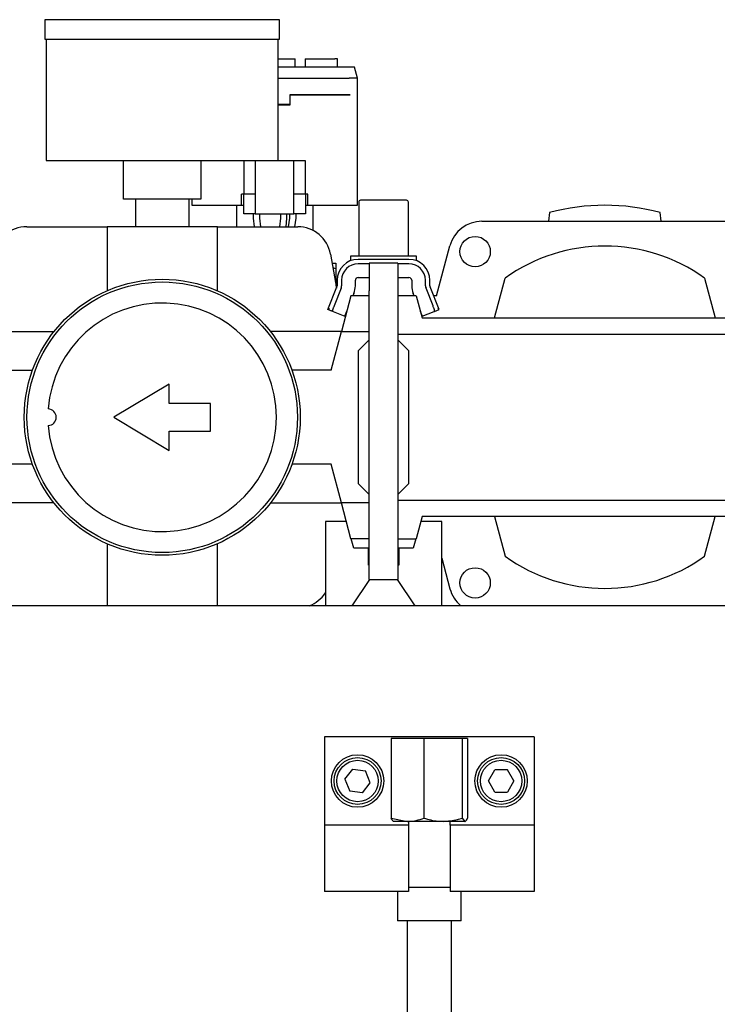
# Model space of a CAD drawing. Header units: inches. Extents: x 2.8 to 37.8, y -2.5 to 24.2.
# Tile 7 of 11: x 10.9 to 15.9, y 17.2 to 24.2. Entities that reach past the tile are written whole.
import ezdxf

# ---------------------------------------------------------------- set-up
doc = ezdxf.new("R2010")
doc.units = ezdxf.units.IN
doc.header["$MEASUREMENT"] = 0

msp = doc.modelspace()

# ---------------------------------------------------------------- linework, layer by layer
at = {"color": 7, "linetype": 'Continuous', "lineweight": 25}
for p, q in [((11.0757, 24.1777), (11.0757, 24.0399)), ((11.0757, 24.1777), (11.0757, 24.0399)), ((12.749, 24.1777), (11.0757, 24.1777)), ((12.749, 24.0399), (12.749, 24.1777)), ((12.749, 24.0399), (12.749, 24.1777)), ((11.0757, 24.0399), (12.749, 24.0399)), ((11.0856, 24.0399), (11.0856, 23.1737)), ((11.0856, 24.0399), (11.0856, 23.1737)), ((12.7391, 23.1737), (12.7391, 24.0399)), ((12.7391, 23.1737), (12.7391, 24.0399)), ((12.7391, 23.8989), (12.8419, 23.8989)), ((12.8419, 23.8989), (12.8616, 23.8989)), ((12.8616, 23.8398), (12.8616, 23.8989)), ((12.9324, 23.8989), (12.9324, 23.8398)), ((12.9324, 23.8989), (12.9521, 23.8989)), ((12.9521, 23.8989), (13.1427, 23.8989)), ((13.1624, 23.8989), (13.1427, 23.8989)), ((13.1624, 23.8398), (13.1624, 23.8989)), ((13.2454, 23.8398), (12.7391, 23.8398)), ((13.2848, 23.8398), (13.2454, 23.8398)), ((13.3045, 23.7611), (13.2848, 23.8398)), ((12.7391, 23.7611), (13.2454, 23.7611)), ((13.3045, 23.7611), (13.2454, 23.7611)), ((13.3045, 23.643), (13.3045, 23.7611)), ((13.2454, 23.643), (12.8238, 23.643)), ((12.8238, 23.643), (12.8238, 23.5721)), ((12.8242, 23.6426), (13.2454, 23.6426)), ((12.8242, 23.5717), (12.8242, 23.6426)), ((13.2454, 23.643), (13.2522, 23.643)), ((13.2522, 23.6426), (13.2454, 23.6426)), ((13.2522, 23.6426), (13.2522, 23.643)), ((13.3045, 23.643), (13.3041, 23.643)), ((13.3041, 23.6426), (13.3041, 23.643)), ((13.3045, 23.6426), (13.3041, 23.6426)), ((13.3045, 23.6426), (13.3045, 23.643)), ((13.3045, 22.8556), (13.3045, 23.6426)), ((12.8238, 23.5721), (12.7391, 23.5721)), ((12.7391, 23.5717), (12.8242, 23.5717)), ((11.0856, 23.1737), (12.7391, 23.1737)), ((11.6367, 22.8981), (11.6367, 23.1737)), ((12.1879, 23.1737), (12.1879, 22.8981)), ((12.9344, 23.1705), (12.4935, 23.1705)), ((12.4935, 23.1705), (12.4935, 22.9343)), ((12.5761, 23.1705), (12.5761, 22.7926)), ((12.8517, 22.7926), (12.8517, 23.1705)), ((12.9344, 22.9343), (12.9344, 23.1705)), ((12.1879, 22.8981), (11.6367, 22.8981)), ((11.7208, 22.8981), (11.7208, 22.7013)), ((11.7208, 22.8981), (11.7208, 22.7013)), ((12.1038, 22.7013), (12.1038, 22.8981)), ((12.1038, 22.7013), (12.1038, 22.8981)), ((12.1234, 22.8981), (12.1234, 22.8556)), ((12.4935, 22.9343), (12.4777, 22.9343)), ((12.4777, 22.8556), (12.4777, 22.9343)), ((12.4935, 22.7926), (12.4935, 22.9343)), ((12.5761, 22.9343), (12.4935, 22.9343)), ((12.9344, 22.9343), (12.8517, 22.9343)), ((12.9344, 22.9343), (12.9344, 22.7926)), ((12.9502, 22.9343), (12.9344, 22.9343)), ((12.9502, 22.8556), (12.9502, 22.9343)), ((12.1234, 22.8556), (12.1824, 22.8556)), ((12.1824, 22.8556), (12.4777, 22.8556)), ((12.4412, 22.8556), (12.4412, 22.7013)), ((12.4777, 22.8556), (12.4935, 22.8556)), ((12.9344, 22.8556), (12.9502, 22.8556)), ((12.9502, 22.8556), (13.2454, 22.8556)), ((12.9867, 22.8556), (12.9867, 22.6754)), ((13.2454, 22.8556), (13.3045, 22.8556)), ((13.3139, 22.8765), (13.3139, 22.4926)), ((13.3139, 22.8765), (13.3139, 22.4926)), ((13.6682, 22.4926), (13.6682, 22.8765)), ((13.6682, 22.4926), (13.6682, 22.8765)), ((12.5761, 22.7926), (12.4935, 22.7926)), ((12.5604, 22.7926), (12.5604, 22.763)), ((12.5604, 22.7926), (12.5604, 22.763)), ((12.5604, 22.763), (12.5691, 22.7013)), ((12.5604, 22.763), (12.5691, 22.7013)), ((12.5761, 22.7926), (12.8517, 22.7926)), ((12.6076, 22.763), (12.6076, 22.7926)), ((12.6076, 22.763), (12.6076, 22.7926)), ((12.6165, 22.7013), (12.6076, 22.763)), ((12.6165, 22.7013), (12.6076, 22.763)), ((12.7553, 22.763), (12.7482, 22.7013)), ((12.7553, 22.763), (12.7482, 22.7013)), ((12.7553, 22.7926), (12.7553, 22.763)), ((12.7553, 22.7926), (12.7553, 22.763)), ((12.7968, 22.7013), (12.8025, 22.763)), ((12.7968, 22.7013), (12.8025, 22.763)), ((12.8025, 22.763), (12.8025, 22.7926)), ((12.8025, 22.763), (12.8025, 22.7926)), ((12.8202, 22.763), (12.8117, 22.7013)), ((12.8202, 22.763), (12.8117, 22.7013)), ((12.8202, 22.7926), (12.8202, 22.763)), ((12.8202, 22.7926), (12.8202, 22.763)), ((12.9344, 22.7926), (12.8517, 22.7926)), ((12.859, 22.7013), (12.8675, 22.763)), ((12.859, 22.7013), (12.8675, 22.763)), ((12.8675, 22.763), (12.8675, 22.7926)), ((12.8675, 22.763), (12.8675, 22.7926)), ((14.6761, 22.8027), (14.6678, 22.7407)), ((15.4719, 22.7407), (15.4635, 22.8027)), ((10.9456, 22.7013), (11.5186, 22.7013)), ((11.5186, 22.7013), (11.5186, 22.2451)), ((12.306, 22.7013), (11.5186, 22.7013)), ((12.306, 22.2451), (12.306, 22.7013)), ((12.306, 22.7013), (12.8791, 22.7013)), ((14.1927, 22.7407), (15.9469, 22.7407)), ((13.869, 22.2092), (13.9645, 22.5656)), ((13.1117, 22.5061), (13.1545, 22.2635)), ((13.2549, 22.4926), (13.2549, 22.4585)), ((13.2549, 22.4926), (13.2549, 22.4585)), ((13.7273, 22.4926), (13.2549, 22.4926)), ((13.6723, 22.469), (13.3099, 22.469)), ((13.7273, 22.4585), (13.7273, 22.4926)), ((13.7273, 22.4585), (13.7273, 22.4926)), ((13.1233, 22.4406), (13.1514, 22.4406)), ((13.1514, 22.4015), (13.1291, 22.4074)), ((13.1514, 22.4015), (13.1291, 22.4074)), ((13.1514, 22.4015), (13.1514, 22.281)), ((13.3887, 22.4375), (13.3099, 22.4375)), ((13.5934, 22.4414), (13.3887, 22.4414)), ((13.3887, 22.4414), (13.3887, 22.2446)), ((13.5934, 22.4414), (13.5934, 22.2446)), ((13.6723, 22.4375), (13.5934, 22.4375)), ((13.3099, 22.3391), (13.3887, 22.3391)), ((13.5934, 22.3391), (13.6723, 22.3391)), ((14.2824, 22.0517), (14.3582, 22.3346)), ((15.7814, 22.3346), (15.8572, 22.0517)), ((13.0943, 22.1113), (13.1587, 22.2741)), ((13.188, 22.2625), (13.1381, 22.1363)), ((13.1603, 22.3201), (13.1601, 22.2812)), ((13.1918, 22.3199), (13.1916, 22.2811)), ((13.29, 22.2807), (13.2902, 22.3195)), ((13.692, 22.3195), (13.6921, 22.2807)), ((13.7906, 22.2811), (13.7904, 22.3199)), ((13.8441, 22.1363), (13.7941, 22.2625)), ((13.8221, 22.2812), (13.8219, 22.3201)), ((13.8879, 22.1113), (13.8234, 22.2741)), ((13.2588, 22.2092), (13.1902, 21.9533)), ((13.3887, 22.2092), (13.2588, 22.2092)), ((13.2795, 22.2263), (13.2728, 22.2092)), ((13.3887, 20.1855), (13.3887, 22.2446)), ((13.5934, 22.2446), (13.5934, 20.1855)), ((13.7234, 22.2092), (13.5934, 22.2092)), ((13.7094, 22.2092), (13.7026, 22.2263)), ((13.7234, 22.2092), (13.7656, 22.0517)), ((13.869, 22.2092), (13.8491, 22.2092)), ((13.1045, 22.1157), (13.0943, 22.1113)), ((13.8879, 22.1113), (13.8776, 22.1157)), ((13.1163, 22.1026), (13.0943, 22.1113)), ((13.1309, 22.0968), (13.2151, 22.0635)), ((13.2151, 22.0635), (13.2296, 22.1001)), ((13.7526, 22.1001), (13.7671, 22.0635)), ((13.7656, 22.0517), (16.3741, 22.0517)), ((13.7671, 22.0635), (13.8513, 22.0968)), ((13.8659, 22.1026), (13.8879, 22.1113)), ((10.6345, 21.9533), (11.1401, 21.9533)), ((13.1902, 21.9533), (12.6846, 21.9533)), ((13.1164, 21.6777), (13.1902, 21.9533)), ((13.1902, 21.9533), (13.3887, 21.9533)), ((16.5462, 21.9336), (13.5934, 21.9336)), ((13.3887, 21.8942), (13.31, 21.8155)), ((13.5934, 21.8942), (13.6722, 21.8155)), ((13.31, 21.8155), (13.31, 20.8706)), ((13.6722, 20.8706), (13.6722, 21.8155)), ((10.7083, 21.6777), (10.9867, 21.6777)), ((13.1164, 21.6777), (12.838, 21.6777)), ((11.9616, 21.5792), (11.5679, 21.343)), ((11.9616, 21.4414), (11.9616, 21.5792)), ((12.2568, 21.4414), (11.9616, 21.4414)), ((12.2568, 21.2446), (12.2568, 21.4414)), ((11.5679, 21.343), (11.9616, 21.1068)), ((11.9616, 21.1068), (11.9616, 21.2446)), ((11.9616, 21.2446), (12.2568, 21.2446)), ((10.9867, 21.0084), (10.7083, 21.0084)), ((13.1164, 21.0084), (12.838, 21.0084)), ((13.1902, 20.7328), (13.1164, 21.0084)), ((13.31, 20.8706), (13.3887, 20.7918)), ((13.5934, 20.7918), (13.6722, 20.8706)), ((11.1401, 20.7328), (10.6345, 20.7328)), ((12.6846, 20.7328), (13.1902, 20.7328)), ((13.3887, 20.7328), (13.1902, 20.7328)), ((13.2588, 20.4769), (13.1902, 20.7328)), ((13.5934, 20.7525), (16.5462, 20.7525)), ((13.2261, 20.5989), (13.076, 20.5989)), ((13.076, 20.5989), (13.076, 19.9995)), ((13.7656, 20.6344), (13.7234, 20.4769)), ((13.9062, 20.5989), (13.7561, 20.5989)), ((16.3741, 20.6344), (13.7656, 20.6344)), ((13.9062, 19.9995), (13.9062, 20.5989)), ((14.2824, 20.6344), (14.3582, 20.3515)), ((15.7814, 20.3515), (15.8572, 20.6344)), ((11.5186, 20.4409), (11.5186, 19.9995)), ((12.306, 19.9995), (12.306, 20.4409)), ((13.3887, 20.4769), (13.2588, 20.4769)), ((13.2786, 20.41), (13.2607, 20.4769)), ((13.5934, 20.4769), (13.7234, 20.4769)), ((13.7215, 20.4769), (13.7036, 20.41)), ((13.3828, 20.41), (13.2786, 20.41)), ((13.3828, 20.2879), (13.3828, 20.41)), ((13.5993, 20.41), (13.5993, 20.2879)), ((13.7036, 20.41), (13.5993, 20.41)), ((13.9062, 20.3383), (13.9645, 20.1205)), ((13.3887, 20.2879), (13.3828, 20.2879)), ((13.5993, 20.2879), (13.5934, 20.2879)), ((13.2681, 19.9995), (13.3935, 20.1855)), ((13.3887, 20.1855), (13.5934, 20.1855)), ((13.3935, 20.1855), (13.5886, 20.1855)), ((13.5886, 20.1855), (13.7141, 19.9995)), ((17.3179, 19.9995), (10.3179, 19.9995)), ((14.5659, 19.0645), (13.0698, 19.0645)), ((13.0698, 19.0645), (13.0698, 18.4346)), ((13.5447, 19.0523), (13.5447, 18.4846)), ((13.779, 19.0523), (13.5447, 19.0523)), ((13.779, 19.0523), (13.779, 18.4846)), ((14.0521, 19.0523), (13.779, 19.0523)), ((14.0521, 19.0523), (14.0521, 18.4846)), ((14.091, 19.0523), (14.0521, 19.0523)), ((14.091, 19.0523), (14.091, 18.4846)), ((14.5659, 19.0645), (14.5659, 18.4346)), ((13.216, 18.7622), (13.272, 18.8338)), ((13.272, 18.8338), (13.362, 18.8212)), ((13.3961, 18.7369), (13.362, 18.8212)), ((14.2387, 18.7495), (14.2842, 18.8283)), ((14.3751, 18.8283), (14.2842, 18.8283)), ((14.4206, 18.7495), (14.3751, 18.8283)), ((13.216, 18.7622), (13.2501, 18.6779)), ((14.2842, 18.6708), (14.2387, 18.7495)), ((14.4206, 18.7495), (14.3751, 18.6708)), ((13.3401, 18.6652), (13.2501, 18.6779)), ((13.3401, 18.6652), (13.3961, 18.7369)), ((14.2842, 18.6708), (14.3751, 18.6708)), ((13.5447, 18.4846), (13.6619, 18.4617)), ((14.0521, 18.4846), (14.0715, 18.4617)), ((13.0698, 18.4346), (13.0698, 17.9621)), ((13.6702, 18.4346), (13.0698, 18.4346)), ((13.6619, 18.4617), (13.5619, 18.4617)), ((13.9156, 18.4617), (13.6619, 18.4617)), ((13.6702, 18.4617), (13.6702, 18.4346)), ((13.6702, 18.4346), (13.6702, 17.9621)), ((14.0715, 18.4617), (13.9156, 18.4617)), ((13.9655, 18.4346), (13.9655, 18.4617)), ((13.9655, 18.4346), (13.9655, 17.9621)), ((14.5659, 18.4346), (13.9655, 18.4346)), ((14.5659, 18.4346), (14.5659, 17.9621)), ((13.9043, 17.9893), (13.6702, 17.9893)), ((13.9655, 17.9893), (13.9043, 17.9893)), ((13.6702, 17.9621), (13.0698, 17.9621)), ((13.5915, 17.9621), (13.5915, 17.7531)), ((14.5659, 17.9621), (13.9655, 17.9621)), ((14.0442, 17.7531), (14.0442, 17.9621)), ((13.9043, 17.7531), (13.5915, 17.7531)), ((13.6604, 17.7531), (13.6604, 16.7645)), ((14.0442, 17.7531), (13.9043, 17.7531)), ((13.9753, 16.7645), (13.9753, 17.7531))]:
    msp.add_line(p, q, dxfattribs=at)
for centre, radius in [((14.1446, 22.5241), 0.1083), ((11.9123, 21.343), 0.9843), ((11.9123, 21.343), 0.9646), ((14.1446, 20.1619), 0.1083), ((13.306, 18.7495), 0.187), ((13.306, 18.7495), 0.1673), ((13.306, 18.7495), 0.1476), ((14.3297, 18.7495), 0.187), ((14.3297, 18.7495), 0.1673), ((14.3297, 18.7495), 0.1476)]:
    msp.add_circle(centre, radius, dxfattribs=at)
for centre, radius, start, end in [((13.3277, 22.8765), 0.0138, 90, 180), ((13.6545, 22.8765), 0.0138, 0, 90), ((15.0698, 21.343), 1.5118, 74.90521, 105.09479), ((10.9456, 22.4651), 0.2362, 90, 170), ((12.8791, 22.4651), 0.2362, 10, 90), ((14.1927, 22.5044), 0.2362, 90, 165), ((15.0698, 21.343), 1.2205, 54.33438, 125.66562), ((13.3099, 22.3194), 0.1496, 90, 179.73957), ((13.6723, 22.3194), 0.1496, 0.26043, 90), ((13.3099, 22.3194), 0.1181, 90, 179.73957), ((13.6723, 22.3194), 0.1181, 0.26043, 90), ((13.3099, 22.3194), 0.0197, 90, 179.73957), ((13.6723, 22.3194), 0.0197, 0.26043, 90), ((13.1404, 22.2813), 0.0197, 338.40469, 359.73957), ((13.1404, 22.2813), 0.0512, 338.40469, 359.73957), ((13.1404, 22.2813), 0.1496, 338.40469, 359.73957), ((13.8417, 22.2813), 0.1496, 180.26043, 201.59531), ((13.8417, 22.2813), 0.0512, 180.26043, 201.59531), ((13.8417, 22.2813), 0.0197, 180.26043, 201.59531), ((11.9123, 21.343), 0.815, 184.15278, 175.84722), ((13.1338, 22.1041), 0.00787, 158.40469, 248.40469), ((13.8484, 22.1041), 0.00787, 291.59531, 21.59531), ((11.0974, 21.343), 0.0591, 272.07639, 87.92361), ((15.0698, 21.343), 1.2205, 234.33438, 305.66562), ((12.8791, 20.221), 0.2362, 290.36413, 326.45638), ((14.1927, 20.1816), 0.2362, 195, 230.42878)]:
    msp.add_arc(centre, radius, start, end, dxfattribs=at)
for points, knots in [([(13.6545, 22.8903), (13.6523, 22.8903), (13.6489, 22.8903), (13.6286, 22.8903), (13.6075, 22.8903), (13.5813, 22.8903), (13.5433, 22.8903), (13.4911, 22.8903), (13.4389, 22.8903), (13.4009, 22.8903), (13.3747, 22.8903), (13.3536, 22.8903), (13.3332, 22.8903), (13.3299, 22.8903), (13.3277, 22.8903)], [0, 0, 0, 0, 0.119728, 0.18418, 0.25, 0.31582, 0.380272, 0.5, 0.619728, 0.68418, 0.75, 0.81582, 0.880272, 1, 1, 1, 1]), ([(13.6545, 22.8903), (13.6523, 22.8903), (13.6489, 22.8903), (13.6286, 22.8903), (13.6075, 22.8903), (13.5813, 22.8903), (13.5433, 22.8903), (13.4911, 22.8903), (13.4389, 22.8903), (13.4009, 22.8903), (13.3747, 22.8903), (13.3536, 22.8903), (13.3332, 22.8903), (13.3299, 22.8903), (13.3277, 22.8903)], [0, 0, 0, 0, 0.119728, 0.18418, 0.25, 0.31582, 0.380272, 0.5, 0.619728, 0.68418, 0.75, 0.81582, 0.880272, 1, 1, 1, 1]), ([(13.1514, 22.4406), (13.1514, 22.4401), (13.1514, 22.4382), (13.1514, 22.4173), (13.1514, 22.4015)], [0, 0, 0, 0, 0.244366, 1, 1, 1, 1]), ([(13.1514, 22.4406), (13.1514, 22.4401), (13.1514, 22.4382), (13.1514, 22.4173), (13.1514, 22.4015)], [0, 0, 0, 0, 0.244366, 1, 1, 1, 1]), ([(13.1381, 22.1363), (13.1366, 22.1326), (13.1344, 22.127), (13.1317, 22.1201), (13.1298, 22.1155), (13.1283, 22.1117), (13.1269, 22.108), (13.1266, 22.1074), (13.1265, 22.107)], [0, 0, 0, 0, 0.239443, 0.369507, 0.5, 0.630064, 0.760557, 1, 1, 1, 1]), ([(13.1381, 22.1363), (13.1366, 22.1326), (13.1344, 22.127), (13.1317, 22.1201), (13.1298, 22.1155), (13.1283, 22.1117), (13.1269, 22.108), (13.1266, 22.1074), (13.1265, 22.107)], [0, 0, 0, 0, 0.239443, 0.369507, 0.5, 0.630064, 0.760557, 1, 1, 1, 1]), ([(13.8557, 22.107), (13.8555, 22.1074), (13.8553, 22.108), (13.8538, 22.1117), (13.8523, 22.1155), (13.8505, 22.1201), (13.8478, 22.127), (13.8455, 22.1326), (13.8441, 22.1363)], [0, 0, 0, 0, 0.239443, 0.369936, 0.5, 0.630493, 0.760557, 1, 1, 1, 1]), ([(13.8557, 22.107), (13.8555, 22.1074), (13.8553, 22.108), (13.8538, 22.1117), (13.8523, 22.1155), (13.8505, 22.1201), (13.8478, 22.127), (13.8455, 22.1326), (13.8441, 22.1363)], [0, 0, 0, 0, 0.239443, 0.369936, 0.5, 0.630493, 0.760557, 1, 1, 1, 1]), ([(13.1309, 22.0968), (13.1307, 22.0969), (13.1304, 22.097), (13.1286, 22.0977), (13.1267, 22.0985), (13.1244, 22.0994), (13.121, 22.1008), (13.1181, 22.1019), (13.1163, 22.1026)], [0, 0, 0, 0, 0.239444, 0.36822, 0.499999, 0.628777, 0.760556, 1, 1, 1, 1]), ([(13.1309, 22.0968), (13.1307, 22.0969), (13.1304, 22.097), (13.1286, 22.0977), (13.1267, 22.0985), (13.1244, 22.0994), (13.121, 22.1008), (13.1181, 22.1019), (13.1163, 22.1026)], [0, 0, 0, 0, 0.239444, 0.36822, 0.499999, 0.628777, 0.760556, 1, 1, 1, 1]), ([(13.8513, 22.0968), (13.8515, 22.0969), (13.8518, 22.097), (13.8536, 22.0977), (13.8555, 22.0985), (13.8578, 22.0994), (13.8612, 22.1008), (13.8641, 22.1019), (13.8659, 22.1026)], [0, 0, 0, 0, 0.239444, 0.36822, 0.499999, 0.628777, 0.760556, 1, 1, 1, 1]), ([(13.8513, 22.0968), (13.8515, 22.0969), (13.8518, 22.097), (13.8536, 22.0977), (13.8555, 22.0985), (13.8578, 22.0994), (13.8612, 22.1008), (13.8641, 22.1019), (13.8659, 22.1026)], [0, 0, 0, 0, 0.239444, 0.36822, 0.499999, 0.628777, 0.760556, 1, 1, 1, 1]), ([(13.5642, 18.4617), (13.5637, 18.4617), (13.5571, 18.4621), (13.5507, 18.4737), (13.5447, 18.4846)], [0, 0, 0, 0, 0.070215, 1, 1, 1, 1]), ([(13.6619, 18.4617), (13.6647, 18.4618), (13.6857, 18.462), (13.7253, 18.467), (13.761, 18.4787), (13.779, 18.4846)], [0, 0, 0, 0, 0.070077, 0.530778, 1, 1, 1, 1]), ([(13.779, 18.4846), (13.7954, 18.4799), (13.8282, 18.4705), (13.8741, 18.463), (13.9034, 18.4621), (13.9156, 18.4617)], [0, 0, 0, 0, 0.366205, 0.735556, 1, 1, 1, 1]), ([(13.9156, 18.4617), (13.9501, 18.4643), (13.9964, 18.4678), (14.0409, 18.4812), (14.0521, 18.4846)], [0, 0, 0, 0, 0.747436, 1, 1, 1, 1]), ([(14.0715, 18.4617), (14.072, 18.4617), (14.0786, 18.4621), (14.085, 18.4737), (14.091, 18.4846)], [0, 0, 0, 0, 0.070215, 1, 1, 1, 1])]:
    msp.add_open_spline(points, degree=3, knots=knots, dxfattribs=at)

doc.saveas('drawing.dxf')
